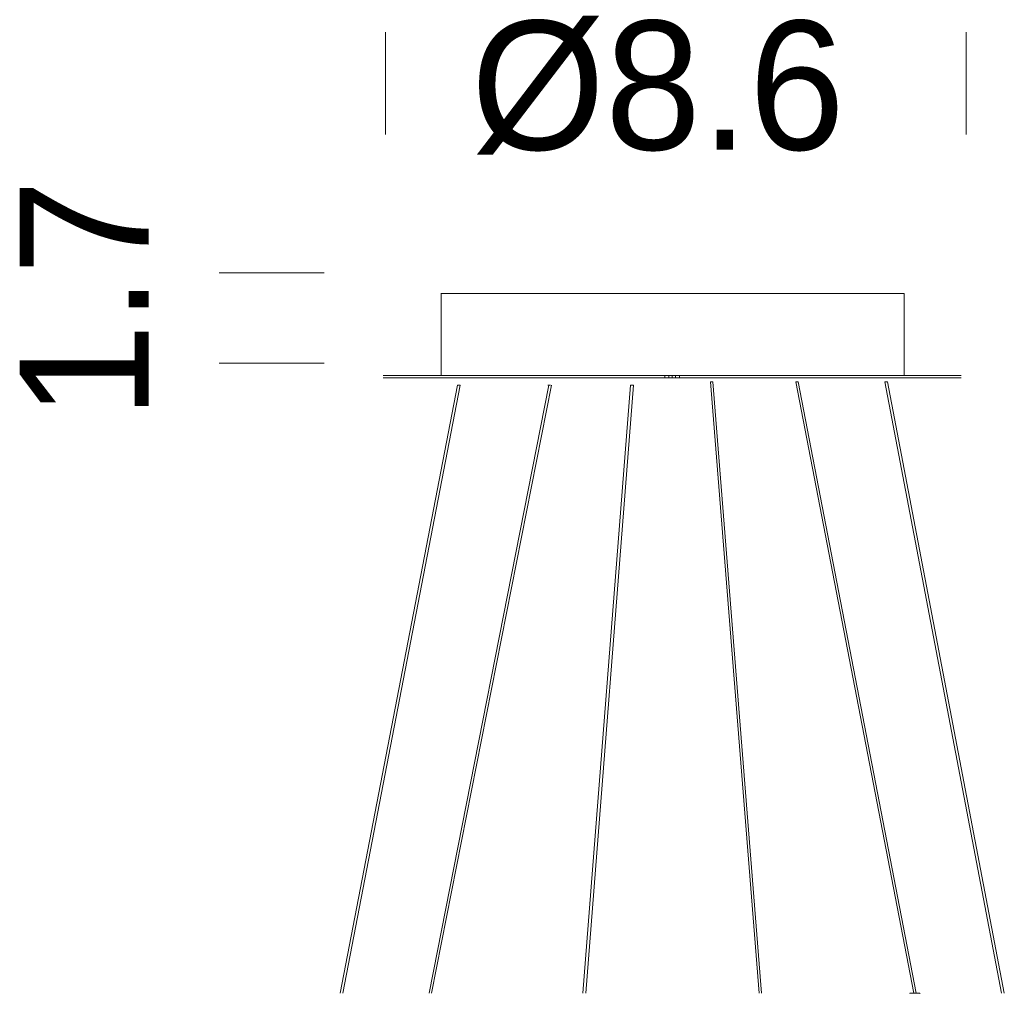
# Model space of a CAD drawing. Header units: millimetres. Extents: x 32.1 to 48.5, y -27.6 to 7.4.
# Tile 16 of 43: x 33.2 to 41.1, y -21.7 to -13.8. Entities that reach past the tile are written whole.
import ezdxf

# ---------------------------------------------------------------- set-up
doc = ezdxf.new("R2010")
doc.units = ezdxf.units.MM
doc.header["$MEASUREMENT"] = 0
doc.layers.add('Livello 1', color=7, linetype='Continuous', lineweight=0)

# ---------------------------------------------------------------- blocks, each defined once
blk = doc.blocks.new('Block_0')
at = {"layer": 'Livello 1', "color": 250, "lineweight": 9, "true_color": 0x1d1d1b}
for points in [[(36.0954, -14.7586), (36.0954, -14.7586), (36.0954, -13.9339), (36.0954, -13.9339)], [(40.765, -14.7586), (40.765, -14.7586), (40.765, -13.9339), (40.765, -13.9339)], [(35.6018, -15.8718), (35.6018, -15.8718), (34.7579, -15.8718), (34.7579, -15.8718)], [(36.5426, -16.0378), (36.5426, -16.0378), (36.5426, -16.6958), (36.5426, -16.6958)], [(40.2668, -16.6958), (40.2668, -16.6958), (40.2668, -16.0378), (40.2668, -16.0378)], [(35.6018, -16.5977), (35.6018, -16.5977), (34.7579, -16.5977), (34.7579, -16.5977)], [(38.3417, -16.7147), (38.3417, -16.7147), (38.3417, -16.6958), (38.3417, -16.6958)], [(38.4277, -16.6958), (38.4277, -16.6958), (38.3753, -16.6958), (38.3753, -16.6958)], [(38.3753, -16.6958), (38.3753, -16.6958), (38.3753, -16.7144), (38.3753, -16.7144)], [(38.4016, -16.6958), (38.4016, -16.6958), (38.4016, -16.7144), (38.4016, -16.7144)], [(38.4277, -16.7147), (38.4277, -16.7147), (38.4277, -16.6958), (38.4277, -16.6958)], [(38.4602, -16.6958), (38.4602, -16.6958), (38.4602, -16.7144), (38.4602, -16.7144)]]:
    blk.add_open_spline(points, degree=3, dxfattribs=at)
for points, knots in [([(36.7919, -16.0378), (36.7919, -16.0378), (36.7394, -16.0378), (36.7394, -16.0378), (36.7394, -16.0378), (36.6936, -16.0378), (36.6936, -16.0378), (36.6936, -16.0378), (36.6483, -16.0378), (36.6483, -16.0378), (36.6483, -16.0378), (36.6156, -16.0378), (36.6156, -16.0378), (36.6156, -16.0378), (36.5881, -16.0378), (36.5881, -16.0378), (36.5881, -16.0378), (36.5692, -16.0378), (36.5692, -16.0378), (36.5692, -16.0378), (36.5498, -16.0378), (36.5498, -16.0378), (36.5498, -16.0378), (36.542, -16.0378), (36.542, -16.0378)], [0, 0, 0, 0, 1, 1, 1, 2, 2, 2, 3, 3, 3, 4, 4, 4, 5, 5, 5, 6, 6, 6, 7, 7, 7, 8, 8, 8, 8]), ([(40.2668, -16.0378), (40.2668, -16.0378), (40.2668, -16.0378), (40.2668, -16.0378), (40.2668, -16.0378), (40.261, -16.0378), (40.261, -16.0378), (40.261, -16.0378), (40.2471, -16.0378), (40.2471, -16.0378), (40.2471, -16.0378), (40.234, -16.0378), (40.234, -16.0378), (40.234, -16.0378), (40.2077, -16.0378), (40.2077, -16.0378), (40.2077, -16.0378), (40.1749, -16.0378), (40.1749, -16.0378), (40.1749, -16.0378), (40.1424, -16.0378), (40.1424, -16.0378), (40.1424, -16.0378), (40.0966, -16.0378), (40.0966, -16.0378), (40.0966, -16.0378), (40.05, -16.0378), (40.05, -16.0378), (40.05, -16.0378), (39.9975, -16.0378), (39.9975, -16.0378), (39.9975, -16.0378), (39.9384, -16.0378), (39.9384, -16.0378), (39.9384, -16.0378), (39.8728, -16.0378), (39.8728, -16.0378), (39.8728, -16.0378), (39.8007, -16.0378), (39.8007, -16.0378), (39.8007, -16.0378), (39.7218, -16.0378), (39.7218, -16.0378), (39.7218, -16.0378), (39.6427, -16.0378), (39.6427, -16.0378), (39.6427, -16.0378), (39.558, -16.0378), (39.558, -16.0378), (39.558, -16.0378), (39.4725, -16.0378), (39.4725, -16.0378), (39.4725, -16.0378), (39.3798, -16.0378), (39.3798, -16.0378), (39.3798, -16.0378), (39.2812, -16.0378), (39.2812, -16.0378), (39.2812, -16.0378), (39.1821, -16.0378), (39.1821, -16.0378), (39.1821, -16.0378), (39.0841, -16.0378), (39.0841, -16.0378), (39.0841, -16.0378), (38.9786, -16.0378), (38.9786, -16.0378), (38.9786, -16.0378), (38.8739, -16.0378), (38.8739, -16.0378), (38.8739, -16.0378), (38.7695, -16.0378), (38.7695, -16.0378), (38.7695, -16.0378), (38.6574, -16.0378), (38.6574, -16.0378), (38.6574, -16.0378), (38.5452, -16.0378), (38.5452, -16.0378), (38.5452, -16.0378), (38.4413, -16.0378), (38.4413, -16.0378), (38.4413, -16.0378), (38.3286, -16.0378), (38.3286, -16.0378), (38.3286, -16.0378), (38.2173, -16.0378), (38.2173, -16.0378), (38.2173, -16.0378), (38.1054, -16.0378), (38.1054, -16.0378), (38.1054, -16.0378), (38.0005, -16.0378), (38.0005, -16.0378), (38.0005, -16.0378), (37.896, -16.0378), (37.896, -16.0378), (37.896, -16.0378), (37.7898, -16.0378), (37.7898, -16.0378), (37.7898, -16.0378), (37.6856, -16.0378), (37.6856, -16.0378), (37.6856, -16.0378), (37.5876, -16.0378), (37.5876, -16.0378), (37.5876, -16.0378), (37.4882, -16.0378), (37.4882, -16.0378), (37.4882, -16.0378), (37.3897, -16.0378), (37.3897, -16.0378), (37.3897, -16.0378), (37.3039, -16.0378), (37.3039, -16.0378), (37.3039, -16.0378), (37.2122, -16.0378), (37.2122, -16.0378), (37.2122, -16.0378), (37.1329, -16.0378), (37.1329, -16.0378), (37.1329, -16.0378), (37.0546, -16.0378), (37.0546, -16.0378), (37.0546, -16.0378), (36.9832, -16.0378), (36.9832, -16.0378), (36.9832, -16.0378), (36.9102, -16.0378), (36.9102, -16.0378), (36.9102, -16.0378), (36.8446, -16.0378), (36.8446, -16.0378), (36.8446, -16.0378), (36.7916, -16.0378), (36.7916, -16.0378)], [0, 0, 0, 0, 1, 1, 1, 2, 2, 2, 3, 3, 3, 4, 4, 4, 5, 5, 5, 6, 6, 6, 7, 7, 7, 8, 8, 8, 9, 9, 9, 10, 10, 10, 11, 11, 11, 12, 12, 12, 13, 13, 13, 14, 14, 14, 15, 15, 15, 16, 16, 16, 17, 17, 17, 18, 18, 18, 19, 19, 19, 20, 20, 20, 21, 21, 21, 22, 22, 22, 23, 23, 23, 24, 24, 24, 25, 25, 25, 26, 26, 26, 27, 27, 27, 28, 28, 28, 29, 29, 29, 30, 30, 30, 31, 31, 31, 32, 32, 32, 33, 33, 33, 34, 34, 34, 35, 35, 35, 36, 36, 36, 37, 37, 37, 38, 38, 38, 39, 39, 39, 40, 40, 40, 41, 41, 41, 42, 42, 42, 43, 43, 43, 44, 44, 44, 45, 45, 45, 45]), ([(36.0767, -16.6958), (36.0767, -16.6958), (36.0767, -16.6958), (36.0767, -16.6958), (36.0767, -16.6958), (36.0828, -16.6958), (36.0828, -16.6958), (36.0828, -16.6958), (36.1033, -16.6958), (36.1033, -16.6958), (36.1033, -16.6958), (36.1225, -16.6958), (36.1225, -16.6958), (36.1225, -16.6958), (36.1486, -16.6958), (36.1486, -16.6958), (36.1486, -16.6958), (36.1816, -16.6958), (36.1816, -16.6958), (36.1816, -16.6958), (36.2274, -16.6958), (36.2274, -16.6958), (36.2274, -16.6958), (36.2733, -16.6958), (36.2733, -16.6958), (36.2733, -16.6958), (36.3257, -16.6958), (36.3257, -16.6958), (36.3257, -16.6958), (36.3851, -16.6958), (36.3851, -16.6958), (36.3851, -16.6958), (36.4512, -16.6958), (36.4512, -16.6958), (36.4512, -16.6958), (36.5231, -16.6958), (36.5231, -16.6958), (36.5231, -16.6958), (36.6012, -16.6958), (36.6012, -16.6958), (36.6012, -16.6958), (36.6808, -16.6958), (36.6808, -16.6958), (36.6808, -16.6958), (36.7663, -16.6958), (36.7663, -16.6958), (36.7663, -16.6958), (36.858, -16.6958), (36.858, -16.6958), (36.858, -16.6958), (36.9565, -16.6958), (36.9565, -16.6958), (36.9565, -16.6958), (37.0551, -16.6958), (37.0551, -16.6958), (37.0551, -16.6958), (37.1606, -16.6958), (37.1606, -16.6958), (37.1606, -16.6958), (37.265, -16.6958), (37.265, -16.6958), (37.265, -16.6958), (37.3766, -16.6958), (37.3766, -16.6958), (37.3766, -16.6958), (37.4954, -16.6958), (37.4954, -16.6958), (37.4954, -16.6958), (37.6062, -16.6958), (37.6062, -16.6958), (37.6062, -16.6958), (37.7314, -16.6958), (37.7314, -16.6958), (37.7314, -16.6958), (37.85, -16.6958), (37.85, -16.6958), (37.85, -16.6958), (37.9749, -16.6958), (37.9749, -16.6958), (37.9749, -16.6958), (38.0926, -16.6958), (38.0926, -16.6958), (38.0926, -16.6958), (38.2173, -16.6958), (38.2173, -16.6958), (38.2173, -16.6958), (38.3414, -16.6958), (38.3414, -16.6958)], [0, 0, 0, 0, 1, 1, 1, 2, 2, 2, 3, 3, 3, 4, 4, 4, 5, 5, 5, 6, 6, 6, 7, 7, 7, 8, 8, 8, 9, 9, 9, 10, 10, 10, 11, 11, 11, 12, 12, 12, 13, 13, 13, 14, 14, 14, 15, 15, 15, 16, 16, 16, 17, 17, 17, 18, 18, 18, 19, 19, 19, 20, 20, 20, 21, 21, 21, 22, 22, 22, 23, 23, 23, 24, 24, 24, 25, 25, 25, 26, 26, 26, 27, 27, 27, 28, 28, 28, 29, 29, 29, 29]), ([(38.3417, -16.6958), (38.3417, -16.6958), (38.3494, -16.6958), (38.3494, -16.6958), (38.3494, -16.6958), (38.3558, -16.6958), (38.3558, -16.6958), (38.3558, -16.6958), (38.3622, -16.6958), (38.3622, -16.6958), (38.3622, -16.6958), (38.3694, -16.6958), (38.3694, -16.6958), (38.3694, -16.6958), (38.3761, -16.6958), (38.3761, -16.6958)], [0, 0, 0, 0, 1, 1, 1, 2, 2, 2, 3, 3, 3, 4, 4, 4, 5, 5, 5, 5]), ([(38.4277, -16.6958), (38.4277, -16.6958), (38.4277, -16.6958), (38.4277, -16.6958), (38.4277, -16.6958), (38.4339, -16.6958), (38.4339, -16.6958), (38.4339, -16.6958), (38.4416, -16.6958), (38.4416, -16.6958), (38.4416, -16.6958), (38.448, -16.6958), (38.448, -16.6958), (38.448, -16.6958), (38.4544, -16.6958), (38.4544, -16.6958), (38.4544, -16.6958), (38.461, -16.6958), (38.461, -16.6958)], [0, 0, 0, 0, 1, 1, 1, 2, 2, 2, 3, 3, 3, 4, 4, 4, 5, 5, 5, 6, 6, 6, 6]), ([(38.4602, -16.6958), (38.4602, -16.6958), (38.5854, -16.6958), (38.5854, -16.6958), (38.5854, -16.6958), (38.7101, -16.6958), (38.7101, -16.6958), (38.7101, -16.6958), (38.8348, -16.6958), (38.8348, -16.6958), (38.8348, -16.6958), (38.953, -16.6958), (38.953, -16.6958), (38.953, -16.6958), (39.078, -16.6958), (39.078, -16.6958), (39.078, -16.6958), (39.196, -16.6958), (39.196, -16.6958), (39.196, -16.6958), (39.3084, -16.6958), (39.3084, -16.6958), (39.3084, -16.6958), (39.4259, -16.6958), (39.4259, -16.6958), (39.4259, -16.6958), (39.5375, -16.6958), (39.5375, -16.6958), (39.5375, -16.6958), (39.6424, -16.6958), (39.6424, -16.6958), (39.6424, -16.6958), (39.7476, -16.6958), (39.7476, -16.6958), (39.7476, -16.6958), (39.8462, -16.6958), (39.8462, -16.6958), (39.8462, -16.6958), (39.9445, -16.6958), (39.9445, -16.6958), (39.9445, -16.6958), (40.0375, -16.6958), (40.0375, -16.6958), (40.0375, -16.6958), (40.1227, -16.6958), (40.1227, -16.6958), (40.1227, -16.6958), (40.2008, -16.6958), (40.2008, -16.6958), (40.2008, -16.6958), (40.2796, -16.6958), (40.2796, -16.6958), (40.2796, -16.6958), (40.3526, -16.6958), (40.3526, -16.6958), (40.3526, -16.6958), (40.4176, -16.6958), (40.4176, -16.6958), (40.4176, -16.6958), (40.477, -16.6958), (40.477, -16.6958), (40.477, -16.6958), (40.5292, -16.6958), (40.5292, -16.6958), (40.5292, -16.6958), (40.5761, -16.6958), (40.5761, -16.6958), (40.5761, -16.6958), (40.6219, -16.6958), (40.6219, -16.6958), (40.6219, -16.6958), (40.6541, -16.6958), (40.6541, -16.6958), (40.6541, -16.6958), (40.6805, -16.6958), (40.6805, -16.6958), (40.6805, -16.6958), (40.7077, -16.6958), (40.7077, -16.6958), (40.7077, -16.6958), (40.7197, -16.6958), (40.7197, -16.6958), (40.7197, -16.6958), (40.7263, -16.6958), (40.7263, -16.6958)], [0, 0, 0, 0, 1, 1, 1, 2, 2, 2, 3, 3, 3, 4, 4, 4, 5, 5, 5, 6, 6, 6, 7, 7, 7, 8, 8, 8, 9, 9, 9, 10, 10, 10, 11, 11, 11, 12, 12, 12, 13, 13, 13, 14, 14, 14, 15, 15, 15, 16, 16, 16, 17, 17, 17, 18, 18, 18, 19, 19, 19, 20, 20, 20, 21, 21, 21, 22, 22, 22, 23, 23, 23, 24, 24, 24, 25, 25, 25, 26, 26, 26, 27, 27, 27, 28, 28, 28, 28]), ([(36.0767, -16.7147), (36.0767, -16.7147), (36.0767, -16.7147), (36.0767, -16.7147), (36.0767, -16.7147), (36.0828, -16.7147), (36.0828, -16.7147), (36.0828, -16.7147), (36.1033, -16.7147), (36.1033, -16.7147), (36.1033, -16.7147), (36.1225, -16.7147), (36.1225, -16.7147), (36.1225, -16.7147), (36.1486, -16.7147), (36.1486, -16.7147), (36.1486, -16.7147), (36.1816, -16.7147), (36.1816, -16.7147), (36.1816, -16.7147), (36.2274, -16.7147), (36.2274, -16.7147), (36.2274, -16.7147), (36.2733, -16.7147), (36.2733, -16.7147), (36.2733, -16.7147), (36.3257, -16.7147), (36.3257, -16.7147), (36.3257, -16.7147), (36.3851, -16.7147), (36.3851, -16.7147), (36.3851, -16.7147), (36.4512, -16.7147), (36.4512, -16.7147), (36.4512, -16.7147), (36.5231, -16.7147), (36.5231, -16.7147), (36.5231, -16.7147), (36.6012, -16.7147), (36.6012, -16.7147), (36.6012, -16.7147), (36.6808, -16.7147), (36.6808, -16.7147), (36.6808, -16.7147), (36.7663, -16.7147), (36.7663, -16.7147), (36.7663, -16.7147), (36.858, -16.7147), (36.858, -16.7147), (36.858, -16.7147), (36.9565, -16.7147), (36.9565, -16.7147), (36.9565, -16.7147), (37.0551, -16.7147), (37.0551, -16.7147), (37.0551, -16.7147), (37.1606, -16.7147), (37.1606, -16.7147), (37.1606, -16.7147), (37.265, -16.7147), (37.265, -16.7147), (37.265, -16.7147), (37.3766, -16.7147), (37.3766, -16.7147), (37.3766, -16.7147), (37.4954, -16.7147), (37.4954, -16.7147), (37.4954, -16.7147), (37.6062, -16.7147), (37.6062, -16.7147), (37.6062, -16.7147), (37.7314, -16.7147), (37.7314, -16.7147), (37.7314, -16.7147), (37.85, -16.7147), (37.85, -16.7147), (37.85, -16.7147), (37.9749, -16.7147), (37.9749, -16.7147), (37.9749, -16.7147), (38.0926, -16.7147), (38.0926, -16.7147), (38.0926, -16.7147), (38.2173, -16.7147), (38.2173, -16.7147), (38.2173, -16.7147), (38.3414, -16.7147), (38.3414, -16.7147)], [0, 0, 0, 0, 1, 1, 1, 2, 2, 2, 3, 3, 3, 4, 4, 4, 5, 5, 5, 6, 6, 6, 7, 7, 7, 8, 8, 8, 9, 9, 9, 10, 10, 10, 11, 11, 11, 12, 12, 12, 13, 13, 13, 14, 14, 14, 15, 15, 15, 16, 16, 16, 17, 17, 17, 18, 18, 18, 19, 19, 19, 20, 20, 20, 21, 21, 21, 22, 22, 22, 23, 23, 23, 24, 24, 24, 25, 25, 25, 26, 26, 26, 27, 27, 27, 28, 28, 28, 29, 29, 29, 29]), ([(38.3753, -16.7147), (38.3753, -16.7147), (38.3753, -16.7147), (38.3753, -16.7147), (38.3753, -16.7147), (38.3686, -16.7147), (38.3686, -16.7147), (38.3686, -16.7147), (38.3611, -16.7147), (38.3611, -16.7147), (38.3611, -16.7147), (38.3553, -16.7147), (38.3553, -16.7147), (38.3553, -16.7147), (38.3486, -16.7147), (38.3486, -16.7147), (38.3486, -16.7147), (38.3412, -16.7147), (38.3412, -16.7147)], [0, 0, 0, 0, 1, 1, 1, 2, 2, 2, 3, 3, 3, 4, 4, 4, 5, 5, 5, 6, 6, 6, 6]), ([(38.4016, -16.7147), (38.4016, -16.7147), (38.3944, -16.7147), (38.3944, -16.7147), (38.3944, -16.7147), (38.388, -16.7147), (38.388, -16.7147), (38.388, -16.7147), (38.3814, -16.7147), (38.3814, -16.7147), (38.3814, -16.7147), (38.3753, -16.7147), (38.3753, -16.7147)], [0, 0, 0, 0, 1, 1, 1, 2, 2, 2, 3, 3, 3, 4, 4, 4, 4]), ([(38.4277, -16.7147), (38.4277, -16.7147), (38.4277, -16.7147), (38.4277, -16.7147), (38.4277, -16.7147), (38.4213, -16.7147), (38.4213, -16.7147), (38.4213, -16.7147), (38.4136, -16.7147), (38.4136, -16.7147), (38.4136, -16.7147), (38.4075, -16.7147), (38.4075, -16.7147), (38.4075, -16.7147), (38.4016, -16.7147), (38.4016, -16.7147)], [0, 0, 0, 0, 1, 1, 1, 2, 2, 2, 3, 3, 3, 4, 4, 4, 5, 5, 5, 5]), ([(38.4602, -16.7147), (38.4602, -16.7147), (38.4538, -16.7147), (38.4538, -16.7147), (38.4538, -16.7147), (38.4472, -16.7147), (38.4472, -16.7147), (38.4472, -16.7147), (38.4411, -16.7147), (38.4411, -16.7147), (38.4411, -16.7147), (38.4331, -16.7147), (38.4331, -16.7147), (38.4331, -16.7147), (38.4272, -16.7147), (38.4272, -16.7147)], [0, 0, 0, 0, 1, 1, 1, 2, 2, 2, 3, 3, 3, 4, 4, 4, 5, 5, 5, 5]), ([(38.4602, -16.7147), (38.4602, -16.7147), (38.5854, -16.7147), (38.5854, -16.7147), (38.5854, -16.7147), (38.7101, -16.7147), (38.7101, -16.7147), (38.7101, -16.7147), (38.8348, -16.7147), (38.8348, -16.7147), (38.8348, -16.7147), (38.953, -16.7147), (38.953, -16.7147), (38.953, -16.7147), (39.078, -16.7147), (39.078, -16.7147), (39.078, -16.7147), (39.196, -16.7147), (39.196, -16.7147), (39.196, -16.7147), (39.3084, -16.7147), (39.3084, -16.7147), (39.3084, -16.7147), (39.4259, -16.7147), (39.4259, -16.7147), (39.4259, -16.7147), (39.5375, -16.7147), (39.5375, -16.7147), (39.5375, -16.7147), (39.6424, -16.7147), (39.6424, -16.7147), (39.6424, -16.7147), (39.7476, -16.7147), (39.7476, -16.7147), (39.7476, -16.7147), (39.8462, -16.7147), (39.8462, -16.7147), (39.8462, -16.7147), (39.9445, -16.7147), (39.9445, -16.7147), (39.9445, -16.7147), (40.0375, -16.7147), (40.0375, -16.7147), (40.0375, -16.7147), (40.1227, -16.7147), (40.1227, -16.7147), (40.1227, -16.7147), (40.2008, -16.7147), (40.2008, -16.7147), (40.2008, -16.7147), (40.2796, -16.7147), (40.2796, -16.7147), (40.2796, -16.7147), (40.3526, -16.7147), (40.3526, -16.7147), (40.3526, -16.7147), (40.4176, -16.7147), (40.4176, -16.7147), (40.4176, -16.7147), (40.477, -16.7147), (40.477, -16.7147), (40.477, -16.7147), (40.5292, -16.7147), (40.5292, -16.7147), (40.5292, -16.7147), (40.5761, -16.7147), (40.5761, -16.7147), (40.5761, -16.7147), (40.6219, -16.7147), (40.6219, -16.7147), (40.6219, -16.7147), (40.6541, -16.7147), (40.6541, -16.7147), (40.6541, -16.7147), (40.6805, -16.7147), (40.6805, -16.7147), (40.6805, -16.7147), (40.7077, -16.7147), (40.7077, -16.7147), (40.7077, -16.7147), (40.7197, -16.7147), (40.7197, -16.7147), (40.7197, -16.7147), (40.7263, -16.7147), (40.7263, -16.7147)], [0, 0, 0, 0, 1, 1, 1, 2, 2, 2, 3, 3, 3, 4, 4, 4, 5, 5, 5, 6, 6, 6, 7, 7, 7, 8, 8, 8, 9, 9, 9, 10, 10, 10, 11, 11, 11, 12, 12, 12, 13, 13, 13, 14, 14, 14, 15, 15, 15, 16, 16, 16, 17, 17, 17, 18, 18, 18, 19, 19, 19, 20, 20, 20, 21, 21, 21, 22, 22, 22, 23, 23, 23, 24, 24, 24, 25, 25, 25, 26, 26, 26, 27, 27, 27, 28, 28, 28, 28])]:
    blk.add_open_spline(points, degree=3, knots=knots, dxfattribs=at)
at = {"layer": 'Livello 1', "color": 250, "lineweight": 5, "true_color": 0x1d1d1b}
for points in [[(36.6756, -16.7754), (36.6756, -16.7754), (35.7305, -21.6656), (35.7305, -21.6656)], [(35.7526, -21.6656), (35.7526, -21.6656), (36.6979, -16.7754), (36.6979, -16.7754)], [(37.4089, -16.7754), (37.4089, -16.7754), (36.446, -21.6656), (36.446, -21.6656)], [(36.4673, -21.6656), (36.4673, -21.6656), (37.4308, -16.7754), (37.4308, -16.7754)], [(37.4206, -16.7754), (37.4206, -16.7754), (37.4238, -16.7754), (37.4238, -16.7754)], [(38.0671, -16.7754), (38.0671, -16.7754), (37.6838, -21.6656), (37.6838, -21.6656)], [(37.7059, -21.6656), (37.7059, -21.6656), (38.0895, -16.7754), (38.0895, -16.7754)], [(38.7086, -16.7469), (38.7086, -16.7469), (39.1002, -21.6656), (39.1002, -21.6656)], [(39.1188, -21.6656), (39.1188, -21.6656), (38.7275, -16.7469), (38.7275, -16.7469)], [(39.3964, -16.7469), (39.3964, -16.7469), (40.3452, -21.6656), (40.3452, -21.6656)], [(40.3644, -21.6656), (40.3644, -21.6656), (39.4155, -16.7469), (39.4155, -16.7469)], [(40.1105, -16.7469), (40.1105, -16.7469), (41.0503, -21.6656), (41.0503, -21.6656)], [(41.0724, -21.6656), (41.0724, -21.6656), (40.1326, -16.7469), (40.1326, -16.7469)]]:
    blk.add_open_spline(points, degree=3, dxfattribs=at)
for points, knots in [([(36.6948, -16.7754), (36.6948, -16.7754), (36.6948, -16.7754), (36.6948, -16.7754), (36.6948, -16.7754), (36.6884, -16.7754), (36.6884, -16.7754), (36.6884, -16.7754), (36.6852, -16.7754), (36.6852, -16.7754), (36.6852, -16.7754), (36.682, -16.7754), (36.682, -16.7754), (36.682, -16.7754), (36.6788, -16.7754), (36.6788, -16.7754), (36.6788, -16.7754), (36.6756, -16.7754), (36.6756, -16.7754)], [0, 0, 0, 0, 1, 1, 1, 2, 2, 2, 3, 3, 3, 4, 4, 4, 5, 5, 5, 6, 6, 6, 6]), ([(36.6979, -16.7754), (36.6979, -16.7754), (36.6979, -16.7754), (36.6979, -16.7754), (36.6979, -16.7754), (36.6948, -16.7754), (36.6948, -16.7754)], [0, 0, 0, 0, 1, 1, 1, 2, 2, 2, 2]), ([(37.402, -16.7754), (37.402, -16.7754), (37.402, -16.7754), (37.402, -16.7754), (37.402, -16.7754), (37.4049, -16.7754), (37.4049, -16.7754), (37.4049, -16.7754), (37.4078, -16.7754), (37.4078, -16.7754), (37.4078, -16.7754), (37.411, -16.7754), (37.411, -16.7754), (37.411, -16.7754), (37.4142, -16.7754), (37.4142, -16.7754), (37.4142, -16.7754), (37.4206, -16.7754), (37.4206, -16.7754)], [0, 0, 0, 0, 1, 1, 1, 2, 2, 2, 3, 3, 3, 4, 4, 4, 5, 5, 5, 6, 6, 6, 6]), ([(38.0671, -16.7754), (38.0671, -16.7754), (38.0671, -16.7754), (38.0671, -16.7754), (38.0671, -16.7754), (38.0703, -16.7754), (38.0703, -16.7754), (38.0703, -16.7754), (38.0735, -16.7754), (38.0735, -16.7754), (38.0735, -16.7754), (38.0767, -16.7754), (38.0767, -16.7754), (38.0767, -16.7754), (38.0831, -16.7754), (38.0831, -16.7754), (38.0831, -16.7754), (38.0863, -16.7754), (38.0863, -16.7754), (38.0863, -16.7754), (38.0895, -16.7754), (38.0895, -16.7754)], [0, 0, 0, 0, 1, 1, 1, 2, 2, 2, 3, 3, 3, 4, 4, 4, 5, 5, 5, 6, 6, 6, 7, 7, 7, 7]), ([(38.7278, -16.7472), (38.7278, -16.7472), (38.7278, -16.7472), (38.7278, -16.7472), (38.7278, -16.7472), (38.7246, -16.7472), (38.7246, -16.7472), (38.7246, -16.7472), (38.7214, -16.7472), (38.7214, -16.7472), (38.7214, -16.7472), (38.7182, -16.7472), (38.7182, -16.7472), (38.7182, -16.7472), (38.715, -16.7472), (38.715, -16.7472), (38.715, -16.7472), (38.7118, -16.7472), (38.7118, -16.7472), (38.7118, -16.7472), (38.7086, -16.7472), (38.7086, -16.7472)], [0, 0, 0, 0, 1, 1, 1, 2, 2, 2, 3, 3, 3, 4, 4, 4, 5, 5, 5, 6, 6, 6, 7, 7, 7, 7]), ([(39.4155, -16.7472), (39.4155, -16.7472), (39.4155, -16.7472), (39.4155, -16.7472), (39.4155, -16.7472), (39.4123, -16.7472), (39.4123, -16.7472), (39.4123, -16.7472), (39.406, -16.7472), (39.406, -16.7472), (39.406, -16.7472), (39.4028, -16.7472), (39.4028, -16.7472), (39.4028, -16.7472), (39.3996, -16.7472), (39.3996, -16.7472), (39.3996, -16.7472), (39.3966, -16.7472), (39.3966, -16.7472)], [0, 0, 0, 0, 1, 1, 1, 2, 2, 2, 3, 3, 3, 4, 4, 4, 5, 5, 5, 6, 6, 6, 6]), ([(40.1105, -16.7472), (40.1105, -16.7472), (40.1105, -16.7472), (40.1105, -16.7472), (40.1105, -16.7472), (40.1137, -16.7472), (40.1137, -16.7472)], [0, 0, 0, 0, 1, 1, 1, 2, 2, 2, 2]), ([(40.1137, -16.7472), (40.1137, -16.7472), (40.1169, -16.7472), (40.1169, -16.7472), (40.1169, -16.7472), (40.1199, -16.7472), (40.1199, -16.7472), (40.1199, -16.7472), (40.123, -16.7472), (40.123, -16.7472), (40.123, -16.7472), (40.1294, -16.7472), (40.1294, -16.7472), (40.1294, -16.7472), (40.1326, -16.7472), (40.1326, -16.7472)], [0, 0, 0, 0, 1, 1, 1, 2, 2, 2, 3, 3, 3, 4, 4, 4, 5, 5, 5, 5]), ([(40.317, -21.6656), (40.317, -21.6656), (40.317, -21.6656), (40.317, -21.6656), (40.317, -21.6656), (40.3138, -21.6656), (40.3138, -21.6656), (40.3138, -21.6656), (40.3138, -21.6688), (40.3138, -21.6688)], [0, 0, 0, 0, 1, 1, 1, 2, 2, 2, 3, 3, 3, 3]), ([(40.317, -21.6656), (40.317, -21.6656), (40.317, -21.6656), (40.317, -21.6656), (40.317, -21.6656), (40.3202, -21.6656), (40.3202, -21.6656), (40.3202, -21.6656), (40.3298, -21.6656), (40.3298, -21.6656)], [0, 0, 0, 0, 1, 1, 1, 2, 2, 2, 3, 3, 3, 3]), ([(40.3298, -21.6656), (40.3298, -21.6656), (40.3423, -21.6656), (40.3423, -21.6656), (40.3423, -21.6656), (40.3548, -21.6656), (40.3548, -21.6656), (40.3548, -21.6656), (40.3708, -21.6656), (40.3708, -21.6656), (40.3708, -21.6656), (40.3801, -21.6656), (40.3801, -21.6656), (40.3801, -21.6656), (40.3897, -21.6656), (40.3897, -21.6656), (40.3897, -21.6656), (40.3929, -21.6656), (40.3929, -21.6656)], [0, 0, 0, 0, 1, 1, 1, 2, 2, 2, 3, 3, 3, 4, 4, 4, 5, 5, 5, 6, 6, 6, 6]), ([(40.3961, -21.6688), (40.3961, -21.6688), (40.3961, -21.6688), (40.3961, -21.6688), (40.3961, -21.6688), (40.3929, -21.6688), (40.3929, -21.6688), (40.3929, -21.6688), (40.3929, -21.6656), (40.3929, -21.6656)], [0, 0, 0, 0, 1, 1, 1, 2, 2, 2, 3, 3, 3, 3])]:
    blk.add_open_spline(points, degree=3, knots=knots, dxfattribs=at)
at = {"layer": 'Livello 1', "insert": (36.7829, -14.9197), "char_height": 0.2, "attachment_point": 7}
blk.add_mtext('\\C250;\\c1776925;\\FBrandon Grotesque Regular|b0|i0|c1;\\H1.037279;\\W1.000000;Ø8.6', dxfattribs=at)
at = {"layer": 'Livello 1', "insert": (34.1917, -17.047), "char_height": 0.2, "attachment_point": 7, "rotation": 90}
blk.add_mtext('\\C250;\\c1776925;\\FBrandon Grotesque Regular|b0|i0|c1;\\H1.037279;\\W1.000000;1.7', dxfattribs=at)

msp = doc.modelspace()

# ---------------------------------------------------------------- block references
at = {"layer": 'Livello 1'}
msp.add_blockref('Block_0', (0, 0), dxfattribs=at)

doc.saveas('drawing.dxf')
